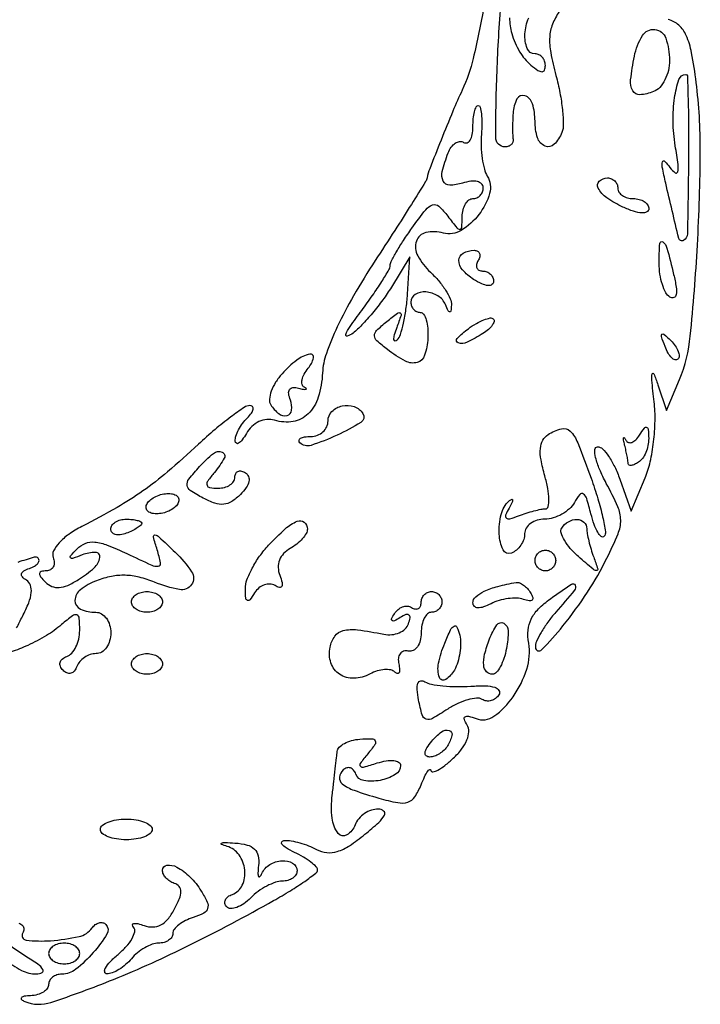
# Model space of a CAD drawing. Extents: x 22 to 658, y 11 to 369.
# Tile 11 of 14: x 591 to 657, y 29 to 124. Entities that reach past the tile are written whole.
import ezdxf

# ---------------------------------------------------------------- set-up
doc = ezdxf.new("R2010")
doc.units = 0

msp = doc.modelspace()

# ---------------------------------------------------------------- linework, layer by layer
for points in [[(643.349697, 125.088875, 0.058692), (642.685149, 123.854189, 0.081099), (642.417554, 122.626868, 0.060011), (642.518921, 121.117316, 0.019029), (643.023181, 118.913913, -0.018745), (643.408889, 117.232919, -0.021066), (643.6501, 115.591826, -0.020892), (643.737154, 114.190272, -0.096968), (643.598152, 113.395185, -0.105754), (642.852329, 112.249664, -0.305234), (641.967618, 112.079116, -0.221683), (641.24047, 112.887699, -0.074163), (641, 114.5, 0.072891), (640.755472, 116.168442, 0.239286), (640.010209, 116.951319, 0.380977), (639.253964, 116.642462, 0.097178), (638.881579, 115.25, 0.00854), (638.844945, 114.524999, 0.008352), (638.83273, 113.79375, 0.008274), (638.843354, 113.151804, 0.030887), (638.881579, 112.75, -0.120762), (638.857586, 112.46421, -0.119187), (638.704207, 112.220313, -0.108112), (638.441733, 112.056929, -0.085556), (638.111466, 112, -0.415003), (637.198516, 112.915413, -0.009456), (637.344982, 119.693344, -0.009816), (637.75363, 126.478928, -0.301048)], [(636.059213, 125.56875, -0.013857), (635.025434, 120.558769, -0.050781), (633.968578, 117.5, 0.009379), (633.0613, 115.442952, 0.004001), (631.921391, 112.65902, 0.002267), (630.827548, 109.889081, 0.043444), (630.567326, 109, -0.089749), (630.427054, 108.645636, -0.000992), (629.052956, 106.44375, -0.003055), (627.443555, 103.910687, -0.001981), (625.552815, 101, 0.013748), (623.46541, 97.614762, 0.021665), (621.884006, 94.589972, 0.025059), (620.836904, 92.030274, 0.071783), (620.465672, 90.149491, -0.062218), (620.047511, 87.795866, -0.123534), (619.070065, 86.186955, -0.154498), (617.618141, 85.444908, -0.117366), (615.824219, 85.56666, 0.099502), (615.082718, 85.643363, 0.085826), (614.326126, 85.436813, 0.080182), (613.640137, 84.969755, 0.071627), (613.104628, 84.293831, -0.024426), (612.699699, 83.670133, -0.085326), (612.358504, 83.335375, -0.314981), (612.145018, 83.336369, -0.235965), (612.030409, 83.55, -0.088883), (612.103305, 84.037783, -0.038452), (612.361433, 84.644063, -0.036477), (612.743053, 85.263302, -0.040066), (613.2, 85.8, 0.037483), (613.596624, 86.261007, 0.107494), (613.768438, 86.644334, 0.248705), (613.699115, 86.885126, 0.206437), (613.45, 86.989221, 0.148094), (612.889963, 86.812664, 0.011418), (611.594302, 85.883212, 0.014852), (610.080903, 84.672305, 0.010768), (608.466771, 83.239221, -0.009976), (605.475547, 80.575018, -0.023172), (603.105793, 78.730706, -0.023705), (600.608468, 77.138398, -0.01091), (597.21964, 75.294144, 0.032613), (595.950938, 74.530583, 0.05385), (595.007004, 73.711709, 0.071493), (594.468984, 72.935134, 0.210413), (594.438255, 72.30031, -0.08174), (594.540643, 71.803611, -0.129654), (594.447376, 71.381966, -0.150816), (594.173923, 71.102733, -0.124761), (593.768615, 71, 0.060168), (593.282816, 70.941329, 0.323262), (593.119987, 70.75, 0.191903), (593.2171, 70.43541, 0.026703), (593.682102, 69.917898, 0.099027), (594.305289, 69.502453, 0.11693), (595.003506, 69.391369, 0.086532), (595.837517, 69.602252, 0.034501), (596.882102, 70.158445, 0.043002), (598.400554, 71.298937, 0.173683), (598.944071, 72.301659, 0.460017), (598.530017, 72.783842, 0.090931), (597.25, 72.547743, -0.008561), (596.31352, 72.209461, -0.304302), (596.100736, 72.266357, -0.381775), (596.102819, 72.46153, -0.010405), (596.739987, 73.130741, -0.103567), (597.541709, 73.65912, -0.118375), (598.44924, 73.787625, -0.070285), (599.669422, 73.49506, -0.017327), (601.563342, 72.671185, 0.004311), (603.960577, 71.553287, 0.13822), (604.592704, 71.455792, 0.437972), (604.818622, 71.769906, 0.026313), (604.490751, 73.02914, -0.011726), (604.120207, 74.299171, -0.534365), (604.271814, 74.471647, -0.156061), (604.656729, 74.289759, -0.003168), (606.234509, 72.797942, -0.053993), (607.819108, 70.913502, -0.307786), (607.811821, 69.672191, -0.296334), (606.639477, 69.188132, -0.05207), (604.239508, 69.900793, 0.0369), (602.753554, 70.391463, 0.054838), (601.397134, 70.57653, 0.056187), (600.057582, 70.460745, 0.041235), (598.623699, 70.04703, 0.073514), (597.07054, 69.178084, 0.226962), (596.542572, 68.132464, 0.305583), (597.075026, 67.305256, 0.101784), (598.559017, 67, -0.137622), (599.108519, 66.845833, -0.100183), (599.576711, 66.4125, -0.086062), (599.891917, 65.764357, -0.070352), (600, 65, -0.069108), (599.89384, 64.235587, -0.085282), (599.583854, 63.5875, -0.099962), (599.123562, 63.154169, -0.139896), (598.583333, 63, 0.080841), (598.00841, 62.906434, 0.067172), (597.451674, 62.632812, 0.068411), (596.996888, 62.227815, 0.091153), (596.720238, 61.75, -0.083441), (596.47904, 61.31831, -0.158535), (596.149648, 61.102349, -0.168297), (595.770915, 61.127988, -0.096381), (595.386905, 61.386905, -0.096381), (595.127988, 61.770915, -0.168297), (595.102349, 62.149648, -0.158535), (595.31831, 62.47904, -0.083441), (595.75, 62.720238, 0.126414), (596.228403, 63.043695, 0.0661), (596.632812, 63.644077, 0.059163), (596.906995, 64.412859, 0.056157), (597, 65.238321, 0.018488), (596.955611, 66.438371, 0.304594), (596.720191, 66.738423, 0.247402), (596.307812, 66.667264, 0.013418), (595.25, 65.806987, -0.041818), (593.788462, 64.750235, -0.02882), (591.979877, 63.797577, -0.024995), (590.362948, 63.156987, -0.513647)], [(591.109925, 36.925672, -0.140464), (591.476185, 36.702464, -0.19087), (591.603386, 36.371739, -0.136729), (591.492034, 35.98711, 0.547646), (591.824665, 35.295855, 0.048112), (594.183095, 35.239042, 0.03609), (596.932185, 35.638271, 0.185278), (598.195627, 36.47104, -0.073164), (598.508452, 36.79514, -0.100749), (598.870795, 36.972955, -0.120816), (599.224277, 36.978231, -0.140885), (599.517233, 36.8161, -0.346688), (599.629198, 35.871287, -0.043107), (598.314679, 34.089614, -0.043367), (596.620111, 32.471543, -0.170533), (595.277759, 32, 0.076723), (594.789604, 31.924651, 0.089679), (594.375342, 31.70625, 0.100762), (594.098405, 31.381367, 0.126938), (594, 31, -0.166817), (593.866926, 30.612237, -0.089519), (593.485937, 30.270559, -0.072185), (592.919404, 30.025421, -0.054847), (592.25, 29.921053, 0.025498), (591.638701, 29.862146, 0.160222), (591.362181, 29.723489, 0.440999), (591.369569, 29.549455, 0.07787), (591.685083, 29.359358, 0.178612), (594.223285, 29.274721, 0.016281), (600.2591, 31.496606, 0.019067), (607.587326, 34.799223, 0.012644), (615.741751, 39.115539, 0.009917), (617.367846, 40.07256, 0.014999), (618.739911, 40.974988, 0.009668), (619.82617, 41.768845, 0.230596), (619.991751, 42.097186, 0.210406), (619.86698, 42.391517, 0.027831), (619.336639, 42.837706, 0.028379), (618.611202, 43.320329, 0.020235), (617.75, 43.779505, -0.022779), (616.964814, 44.203293, -0.087538), (616.547437, 44.565762, -0.358714), (616.549252, 44.79936, -0.20865), (616.815741, 44.93232, -0.057068), (617.443466, 44.892961, -0.024862), (618.258587, 44.705247, -0.024212), (619.113993, 44.417522, -0.029636), (619.879919, 44.064266, 0.098292), (620.87052, 43.762777, 0.100944), (621.891224, 43.866961, 0.070455), (623.066907, 44.425634, 0.025252), (624.564177, 45.528303, 0.013366), (625.901113, 46.68209, 0.08624), (626.44574, 47.383816, 0.355668), (626.368628, 47.77327, 0.169086), (625.856989, 47.964037, 0.087295), (625.184057, 47.860774, 0.067964), (624.520384, 47.530192, 0.067607), (623.96635, 47.031514, 0.084328), (623.614052, 46.436618, -0.159808), (622.821025, 45.462632, -0.388984), (621.983712, 45.607598, -0.139217), (621.391474, 47.087114, -0.055013), (621.404332, 49.299057, 0.000244), (621.554988, 50.600599, 0.000267), (621.699965, 51.864399, 0.00025), (621.822917, 52.946076, 0.001331), (621.888217, 53.537196, -0.170761), (622.083363, 53.945738, -0.071979), (622.576869, 54.315643, -0.059505), (623.273163, 54.59426, -0.046677), (624.075591, 54.730741, -0.018359), (625.222571, 54.774889, -0.278278), (625.55005, 54.578115, -0.283298), (625.525357, 54.200031, -0.018847), (624.833433, 53.2993, 0.012302), (624.104041, 52.375083, 0.380893), (624.126769, 52.106222, 0.26417), (624.440542, 52.028749, 0.008215), (625.757842, 52.423142, -0.03624), (626.625363, 52.63074, -0.067271), (627.347551, 52.651034, -0.107497), (627.823891, 52.492958, -0.265006), (628, 52.184019, -0.265746), (627.492358, 51.296344, -0.085779), (626.021097, 50.741403, -0.086668), (624.459559, 50.715412, -0.273948), (623.684852, 51.356158, 0.088418), (623.466814, 51.735773, 0.140796), (623.158504, 51.943684, 0.154566), (622.80846, 51.946082, 0.113249), (622.470238, 51.75, 0.178509), (622.112572, 51.039866, 0.259299), (622.376006, 50.406479, 0.084125), (623.508513, 49.785771, 0.013555), (625.916668, 49.023899, 0.021695), (627.731597, 48.587604, 0.124958), (628.709994, 48.642545, 0.171925), (629.380759, 49.147448, 0.050583), (629.989093, 50.304755, -0.01381), (630.333952, 51.09714, -0.038719), (630.632133, 51.623391, -0.146059), (630.822946, 51.780179, -0.510605), (630.936614, 51.711045, 0.442637), (631.126179, 51.564772, 0.080052), (631.600121, 51.73029, 0.043219), (632.292947, 52.186333, 0.020377), (633.106352, 52.884455, 0.041067), (633.911149, 53.768189, 0.065617), (634.422697, 54.650239, 0.084786), (634.605867, 55.449314, 0.153627), (634.442307, 56.093349, -0.044591), (634.170123, 56.636624, -0.342213), (634.244932, 56.892811, -0.226352), (634.570322, 56.952709, -0.025818), (635.300026, 56.715111, 0.25323), (637.032868, 56.940997, 0.084421), (638.886695, 58.827368, 0.074618), (640.208876, 61.500752, 0.120396), (640.387354, 64.02108, -0.064146), (640.336083, 65.276249, -0.092336), (640.633472, 66.3448, -0.08237), (641.328944, 67.319058, -0.04169), (642.482265, 68.296685, -0.006594), (644.538038, 69.723167, -0.478236), (644.882702, 69.617024, -0.275289), (644.804193, 69.122327, -0.004948), (643, 67, 0.022318), (642.237069, 66.036656, 0.025442), (641.598064, 65.049133, 0.025815), (641.147692, 64.166514, 0.113732), (641.035963, 63.59699, 0.657226), (641.630396, 63.362903, 0.02688), (643.700262, 65.678975, 0.024023), (646.073626, 68.950999, 0.029786), (647.942442, 72.215357, 0.016537), (649.023464, 74.589239, 0.100689), (649.281623, 75.90637, 0.103594), (649.00042, 77.20274, 0.017989), (647.89057, 79.465357, -0.021924), (647.238067, 80.822492, -0.042744), (646.86178, 81.962217, -0.067125), (646.783921, 82.74291, -0.404102), (647.050077, 83, -0.202357), (647.527564, 82.798503, -0.042682), (648.113959, 82.083421, -0.038358), (648.698128, 81.074527, -0.028193), (649.191771, 79.879731), (650.279503, 76.759461), (651.635012, 79.98327, 0.04438), (652.131326, 81.536272, 0.025583), (652.462639, 83.472515, 0.025114), (652.601143, 85.503228, 0.033259), (652.511126, 87.353539, -0.003611), (652.285235, 89.439271, -0.079789), (652.320905, 90.047474, -0.733862), (652.477989, 90.061142, -0.016472), (652.875541, 89), (653.719352, 86.5), (654.956725, 89.5, 0.073161), (656.009409, 93.707895, 0.010697), (656.694441, 102.508477, 0.012874), (656.972521, 111.610092, 0.032285), (656.576057, 118.237556, 0.014542), (656.133908, 121.097621, 0.059154), (655.613451, 122.77636, 0.104563), (654.893647, 123.769481, 0.120447), (653.866465, 124.324669, -0.078695)], [(638.549195, 124.471123, 0.079713), (638.74446, 122.978938, 0.059641), (639.512614, 121.20356, 0.08787), (640.608065, 119.910314, 0.023203), (641.278345, 119.404638, 0.145106), (641.682681, 119.274346, 0.315902), (641.916181, 119.430158, 0.092866), (642, 119.877555, 0.087854), (641.924111, 120.306129, 0.094595), (641.70625, 120.670282, 0.100072), (641.381483, 120.913879, 0.111474), (641, 121, -0.312837), (640.239342, 121.527553, -0.104439), (640.026028, 122.939847, -0.089528), (640.396258, 124.474025, -0.211489)], [(590.904459, 65.489, -0.004768), (591.46623, 66.597547, 0.024251), (592.072156, 67.918435, 0.06793), (592.319519, 68.903841, 0.112735), (592.238205, 69.612584, 0.171263), (591.853077, 70.090803, -0.068138), (591.462588, 70.412851, -0.25182), (591.385642, 70.712063, -0.203094), (591.593591, 70.989958, -0.046628), (592.136847, 71.242044, 0.04254), (592.623652, 71.463126, 0.084214), (592.952699, 71.728866, 0.144375), (593.075596, 71.992209, 0.239968), (593, 72.219444, 0.272537), (592.595608, 72.321177, 0.010044), (591.03125, 71.82734, 0.015813)], [(589.737359, 33.462775, 0.054774), (591.379213, 32.366808, 0.124387), (592.821429, 32.026609, 0.113805), (593.360096, 32.159851, 0.439324), (593.442688, 32.453933, 0.102029), (592.968144, 32.955779, 0.013751), (591.75, 33.758226, -0.02685), (589.859752, 35.075661, -0.13999)]]:
    msp.add_lwpolyline(points, format="xyb")
for points in [[(654, 120.361626, -0.058961), (653.885079, 119.390453, -0.059389), (653.546706, 118.475452, -0.065285), (653.047369, 117.750613, -0.118239), (652.456872, 117.345077, -0.071602), (651.135139, 117.044724, -0.296999), (650.449933, 117.416315, -0.15399), (650.243946, 118.482219, -0.020681), (650.603316, 120.766582, -0.086487), (651.379585, 122.768333, -0.294869), (652.577368, 123.354072, -0.286276), (653.635573, 122.504802, -0.084415)], [(655.826261, 109.75, -0.001977), (655.723529, 103.578374, -0.263988), (655.353055, 102.955817, -0.4988), (654.897412, 103.15254, -0.002735), (653.631908, 108.5, -0.006944), (653.29897, 110.039209, -0.117416), (653.316835, 110.554906, -0.578179), (653.525509, 110.609072, -0.035346), (654.044445, 110, 0.068549), (654.537173, 109.493771, 0.545062), (654.790025, 109.582095, 0.092552), (654.826814, 110.287986, 0.007644), (654.554693, 112.115757, -0.036665), (654.341795, 114.480541, -0.041066), (654.491626, 116.761449, -0.044046), (654.91453, 118.52222, -0.32227), (655.578815, 119, -0.404629), (655.725252, 118.858294, -0.001523), (655.801997, 116.282813, -0.006163), (655.845054, 113.296886, -0.003696)], [(635.820046, 113.221382, 0.027894), (635.79659, 112.064741, 0.026157), (635.900239, 110.887285, 0.027106), (636.103665, 109.853539, 0.076416), (636.390357, 109.177406, -0.212675), (636.617068, 107.501597, -0.09332), (635.579228, 105.462202, -0.09226), (633.858579, 103.922493, -0.203162), (632.145547, 103.67219, 0.11574), (630.454023, 103.715035, 0.26775), (629.538753, 102.898645, 0.206544), (629.664653, 101.474089, 0.081495), (630.893648, 99.884455, -0.029858), (631.693981, 99.044208, -0.033228), (632.358068, 98.14279, -0.035309), (632.811666, 97.308375, -0.123734), (632.921053, 96.711045, -0.016558), (632.864213, 96.134159, -0.395404), (632.748822, 96.03962, -0.27494), (632.599838, 96.142269, -0.011837), (632.337719, 96.75, 0.161605), (631.621525, 97.593481, 0.118456), (630.444276, 97.971334, 0.152487), (629.420317, 97.733868, 0.266094), (629, 97, 0.088193), (629.067875, 96.618185, 0.094718), (629.262675, 96.29375, 0.100025), (629.553082, 96.076716, 0.111056), (629.894213, 96, -0.25376), (630.226595, 95.8197, -0.071423), (630.483389, 95.265832, -0.0534), (630.6344, 94.458155, -0.033957), (630.644213, 93.500706, -0.063588), (630.336169, 91.851381, -0.251208), (629.61748, 91.158778, -0.194002), (628.480383, 91.282705, -0.039369), (626.73891, 92.400155, -0.021117), (625.717609, 93.245516, -0.206371), (625.489213, 93.74337, -0.209006), (625.695854, 94.247527, -0.0217), (626.676141, 95.118352, -0.007388), (627.7026, 95.92851, -0.310343), (627.968617, 95.942236, -0.349961), (628.053972, 95.706382, -0.00835), (627.634378, 94.530481, 0.019022), (627.396892, 93.817199, 0.078472), (627.339575, 93.367389, 0.401246), (627.458046, 93.250715, 0.202708), (627.67006, 93.336726, 0.119422), (627.98526, 93.853519, 0.021309), (628.286255, 94.952415, 0.021958), (628.532441, 96.298986, 0.01826), (628.678373, 97.747573), (628.91092, 101.382654), (627.117519, 98.441327, -0.020909), (626.291092, 97.2053, -0.015984), (625.289755, 95.92339, -0.016247), (624.273066, 94.781784, -0.036286), (623.413735, 94, -0.079415), (622.859602, 93.692115, -0.643054), (622.710887, 93.843504, -0.061033), (623.126865, 94.626441, -0.007688), (624.251676, 96.183278, 0.008008), (625.304527, 97.642489, 0.011271), (626.19268, 98.979159, 0.007674), (626.887036, 100.1153, 0.134104), (627, 100.528908, -0.122019), (627.099005, 100.928565, -0.010286), (627.617889, 101.864438, -0.013182), (628.297804, 102.965542, -0.009809), (629.10345, 104.145282, -0.011156), (630.434076, 105.928405, -0.14758), (631.097692, 106.396534, -0.275655), (631.705347, 106.262794, -0.041872), (632.571647, 105.299653, 0.006142), (633.450005, 104.17047, 0.218866), (633.73933, 104.024783, 0.403726), (633.920541, 104.18757, 0.013328), (633.968197, 105.25, -0.055083), (634.054507, 105.919421, -0.073748), (634.284408, 106.485938, -0.092324), (634.615946, 106.866344, -0.169034), (635, 107, 0.105903), (635.381546, 107.081731, 0.09931), (635.70625, 107.313545, 0.096189), (635.923908, 107.659924, 0.092573), (636, 108.067388, 0.20676), (635.841894, 108.433385, 0.136392), (635.430242, 108.649865, 0.086344), (634.789261, 108.676008, 0.043987), (634, 108.5, -0.072498), (632.75775, 108.296225, -0.293491), (632.135072, 108.680654, -0.175575), (632.040214, 109.634315, -0.029494), (632.604785, 111.412469, -0.060475), (632.902484, 111.974366, -0.091339), (633.294884, 112.363026, -0.120446), (633.716284, 112.521017, -0.169737), (634.104785, 112.435239, 0.232891), (634.44304, 112.402684, 0.169786), (634.737031, 112.649326, 0.092009), (634.936268, 113.190284, 0.042372), (635, 113.940983, -0.023651), (635.037346, 114.730071, -0.037745), (635.151541, 115.395164, -0.043954), (635.316184, 115.870642, -0.295583), (635.515884, 116, -0.349635), (635.705802, 115.8487, -0.0291), (635.818034, 115.183781, -0.028898), (635.864054, 114.286647, -0.017383)], [(649, 108, 0.148195), (649.115568, 107.618646, 0.098894), (649.440625, 107.29375, 0.082425), (649.926543, 107.074694, 0.064853), (650.5, 107, -0.063397), (651.073508, 106.92699, -0.081378), (651.559375, 106.712548, -0.098407), (651.884479, 106.394629, -0.151235), (652, 106.021439, -0.287542), (651.807242, 105.713969, -0.129456), (651.320299, 105.618621, -0.065356), (650.532484, 105.773932, -0.025594), (649.5, 106.181954, -0.045266), (647.948941, 107.065908, -0.118853), (647.104573, 108.017559, -0.335268), (647.210305, 108.681847, -0.193869), (648, 109, -0.099038), (648.381638, 108.923658, -0.097945), (648.70625, 108.70625, -0.097945), (648.923658, 108.381638, -0.099038)], [(654.399405, 99.666211, -0.018759), (654.643675, 98.450255, -0.080998), (654.643006, 97.715607, -0.267624), (654.41684, 97.439078, -0.233045), (654.040082, 97.475228, -0.132928), (653.64002, 97.902163, -0.044761), (653.305524, 98.695207, -0.040789), (653.076769, 99.68039, -0.036672), (653, 100.725684, -0.014162), (653.055074, 102.669737, -0.600169), (653.354547, 102.808194, -0.166708), (653.75028, 102.220208, -0.006565)], [(635.5, 101, 0.082592), (635.343488, 100.6179, 0.161196), (635.3746, 100.29375, 0.182303), (635.586039, 100.078288, 0.108972), (635.940983, 100, -0.094153), (636.345224, 99.923198, -0.096662), (636.688914, 99.703761, -0.099007), (636.918968, 99.376327, -0.104148), (637, 98.991526, -0.243368), (636.842445, 98.687, -0.181696), (636.470619, 98.589511, -0.083971), (635.860562, 98.758746, -0.030033), (635.064683, 99.191677, -0.073123), (633.992202, 100.102805, -0.187029), (633.647819, 101.043933, -0.269846), (634.066571, 101.732901, -0.125027), (635.118034, 102, -0.117858), (635.449529, 101.920761, -0.186277), (635.642737, 101.70625, -0.154201), (635.661825, 101.382383, -0.076764)], [(635.97104, 93.96094, -0.028307), (634.431143, 93.105001, -0.193244), (633.581398, 93.04633, -0.554506), (633.474467, 93.473364, -0.043075), (634.557298, 94.418239, -0.025882), (635.334699, 94.927144, -0.038583), (636.06594, 95.28104, -0.044), (636.663344, 95.456498, -0.250852), (636.969467, 95.363866, -0.266567), (637.037523, 95.112473, -0.090717), (636.871132, 94.756804, -0.061262), (636.500559, 94.351684, -0.03592)], [(654.806872, 91.473539, -0.278911), (654.538684, 91.40751, -0.120343), (654.210949, 91.604915, -0.070189), (653.866277, 92.059266, -0.036269), (653.564293, 92.706872, -0.008399), (653.21821, 93.663782, -0.286372), (653.270328, 93.888819, -0.400052), (653.463552, 93.893514, -0.011214), (654.124088, 93.266667, -0.043285), (654.558688, 92.753423, -0.063152), (654.837219, 92.231185, -0.082976), (654.927901, 91.779789, -0.20742)], [(616.557026, 90.063013, 0.043153), (615.934789, 89.243329, 0.05325), (615.511993, 88.382756, 0.062631), (615.334925, 87.609684, 0.164879), (615.461056, 87.063013, 0.09022), (616.231946, 86.207695, 0.22611), (617.032808, 86.034842, 0.31528), (617.479525, 86.536232, 0.121435), (617.357275, 87.511341, -0.055333), (617.194687, 88.132883, -0.186245), (617.286003, 88.535617, -0.229087), (617.603287, 88.721159, -0.082345), (618.138659, 88.675236, 0.012247), (618.626768, 88.563316, 0.087873), (618.867533, 88.557149, 0.621345), (618.889978, 88.627416, 0.066909), (618.708262, 88.761141, -0.212358), (618.498355, 89.036404, -0.108707), (618.491076, 89.479254, -0.076144), (618.692851, 90.028394, -0.047186), (619.080707, 90.597246, 0.112222), (619.587693, 91.597262, 0.554481), (619.235609, 91.962656, 0.113293), (617.97616, 91.378581, 0.043872)], [(624.368861, 86.212187, -0.413289), (624.170221, 85.364751, -0.030777), (621.86538, 84.119943, -0.029721), (619.35195, 83.132799, -0.282206), (618.275905, 83.390762, -0.235331), (618.199276, 83.619583, -0.231243), (618.335214, 83.821036, -0.096092), (618.734014, 83.958127, -0.034891), (619.333333, 84, 0.088788), (619.969674, 84.113896, 0.094932), (620.510417, 84.440625, 0.09994), (620.872172, 84.927758, 0.110331), (621, 85.5, -0.1984), (621.381321, 86.423163, -0.145778), (622.364878, 86.957743, -0.13656), (623.53099, 86.884057, -0.172345)], [(646.420405, 79.951282, -0.012689), (647.074798, 77.975402, -0.019041), (647.535371, 76.218399, -0.014384), (647.811131, 74.780852, -0.241052), (647.666617, 74.333284, -0.398077), (647.396737, 74.325805, -0.079249), (647.062284, 74.737171, -0.046515), (646.713402, 75.494875, -0.023164), (646.408728, 76.507634, 0.012044), (645.998802, 77.988855, 0.168146), (645.678583, 78.430587, 0.393843), (645.321456, 78.380257, 0.042578), (644.81037, 77.625633, -0.079946), (644.317906, 77.003725, -0.056217), (643.594955, 76.47753, -0.055675), (642.763814, 76.120613, -0.073728), (641.95031, 76, 0.069713), (641.204916, 75.895565, 0.085665), (640.572904, 75.590803, 0.100074), (640.150339, 75.138197, 0.138781), (640, 74.606989, -0.083341), (639.904465, 74.03781, -0.065988), (639.624612, 73.479125, -0.066302), (639.210611, 73.01518, -0.086063), (638.722083, 72.723595, -0.392306), (637.915536, 73.046961, -0.099038), (637.540826, 74.549828, -0.071853), (637.726369, 76.465752, -0.149534), (638.486426, 77.742767, -0.064964), (638.737973, 77.917574, -0.557226), (638.833438, 77.860456, -0.119815), (638.77265, 77.59317, -0.015974), (638.49628, 77.080061, 0.032238), (638.157742, 76.399428, 0.332701), (638.22934, 76.113379, 0.245606), (638.565859, 76.044639, 0.02156), (639.417743, 76.330061, -0.014427), (640.148382, 76.586508, -0.013997), (640.899956, 76.803205, -0.014046), (641.570971, 76.956522, -0.049174), (642.011982, 77, 0.356584), (642.276721, 77.216308, 0.055621), (642.341676, 77.939669, 0.041238), (642.233908, 78.972134, 0.023221), (641.942963, 80.198875, -0.023616), (641.578997, 81.738916, -0.066332), (641.521122, 82.84273, -0.102262), (641.750827, 83.629969, -0.130031), (642.262769, 84.183562, -0.075537), (643.553324, 84.752272, -0.271), (644.388825, 84.525526, -0.100606), (645.122879, 83.395196, -0.007558)], [(651.105738, 84.136847, -0.01775), (651.566085, 84.809409, -0.334742), (651.796594, 84.877954, -0.293903), (651.95038, 84.672302, -0.015333), (651.984687, 83.809017, -0.053738), (651.916365, 83.116349, -0.049393), (651.701752, 82.433213, -0.052761), (651.382022, 81.859627, -0.101161), (651, 81.5, -0.033138), (650.61614, 81.296571, -0.070413), (650.29375, 81.2037, -0.136025), (650.084818, 81.231122, -0.30111), (650, 81.359196, 0.038086), (649.979749, 81.624673, 0.007857), (649.901269, 82.087451, 0.00822), (649.792562, 82.62334, 0.007658), (649.663895, 83.168213, -0.011959), (649.555241, 83.6467, -0.113523), (649.56081, 83.855236, -0.623574), (649.634347, 83.870363, -0.042888), (649.784946, 83.636847, 0.187453), (650.030486, 83.424465, 0.177943), (650.361505, 83.427672, 0.109274), (650.741698, 83.67653, 0.05225)], [(610.020056, 80.524166, 0.019474), (609.382689, 79.692298, 0.214509), (609.30438, 79.289943, 0.30932), (609.558602, 79.057612, 0.035131), (610.377555, 79, 0.063433), (610.997877, 79.079015, 0.081404), (611.523407, 79.311086, 0.09842), (611.875047, 79.655144, 0.151158), (612, 80.059017, -0.110112), (612.079015, 80.413458, -0.182888), (612.296003, 80.624008, -0.160283), (612.6226, 80.653711, -0.081784), (613.007671, 80.495259, -0.161892), (613.312985, 80.129985, -0.150521), (613.350305, 79.642609, -0.097988), (613.08684, 79.049024, -0.043105), (612.53128, 78.388423, -0.05337), (611.69063, 77.710344, -0.118834), (610.919222, 77.441313, -0.108236), (610.062651, 77.541667, -0.039806), (608.940645, 78.031766, -0.021805), (607.689898, 78.773025, -0.222009), (607.380042, 79.272494, -0.198798), (607.546462, 79.864256, -0.017236), (608.577572, 81.085716, -0.037426), (609.919141, 82.361875, -0.270535), (610.764979, 82.495928, -0.455939), (610.974075, 81.912242, -0.045319)], [(605.904508, 76.940983, -0.056471), (605.336643, 76.67312, -0.053919), (604.714316, 76.533826, -0.05826), (604.133107, 76.536106, -0.108741), (603.690983, 76.690983, -0.158106), (603.454864, 76.96927, -0.17101), (603.436698, 77.323437, -0.120394), (603.660702, 77.70828, -0.062696), (604.095492, 78.059017, -0.056471), (604.663357, 78.32688, -0.053919), (605.285684, 78.466174, -0.05826), (605.866893, 78.463894, -0.108741), (606.309017, 78.309017, -0.158106), (606.545136, 78.03073, -0.17101), (606.563302, 77.676563, -0.120394), (606.339298, 77.29172, -0.062696)], [(603, 75.606989, -0.222225), (602.912889, 75.420671, -0.030693), (602.559375, 75.160341, -0.030395), (602.074558, 74.887494, -0.02136), (601.5, 74.638374, -0.055937), (600.925634, 74.488865, -0.100118), (600.440625, 74.516384, -0.147206), (600.122486, 74.710807, -0.184534), (600, 75.031385, -0.152681), (600.115494, 75.400789, -0.098158), (600.440625, 75.715469, -0.08088), (600.926468, 75.92777, -0.062722), (601.5, 76, -0.024748), (602.074824, 75.971531, -0.039339), (602.559375, 75.884553, -0.046727), (602.903916, 75.758929, -0.289661)], [(619, 75.04969, -0.132474), (618.884046, 74.61972, -0.049003), (618.513993, 74.106551, -0.044255), (617.978553, 73.597987, -0.040272), (617.345508, 73.17348, 0.075712), (616.705542, 72.675422, 0.097185), (616.30722, 72.046474, 0.100033), (616.182911, 71.328295, 0.084801), (616.334054, 70.571852, -0.027601), (616.559052, 69.872391, -0.173354), (616.526867, 69.504498, -0.360211), (616.303204, 69.3968, -0.077867), (615.876742, 69.576178, 0.124814), (615.389925, 69.729563, 0.099555), (614.843211, 69.651644, 0.089298), (614.319928, 69.353316, 0.077634), (613.903509, 68.878115, -0.019537), (613.441833, 68.208583, -0.35326), (613.206474, 68.148762, -0.274901), (613.049922, 68.375644, -0.014719), (613.015313, 69.285733, -0.091098), (613.164371, 70.138127, -0.033828), (613.665436, 71.252819, -0.032157), (614.39008, 72.423243, -0.033474), (615.25, 73.474571, -0.020443), (616.87032, 75.069205, -0.084921), (618.023151, 75.803411, -0.27673), (618.686449, 75.708386, -0.225866)], [(646, 75.081787, 0.046053), (646.043774, 74.607536, 0.013689), (646.196685, 73.895212, 0.013607), (646.413259, 73.100457, 0.014296), (646.669565, 72.331787, -0.010476), (647.05882, 71.193459, -0.518847), (646.936197, 71.031716, -0.169663), (646.604851, 71.160704, -0.003257), (645.193147, 72.383647, -0.033194), (644.410589, 73.168326, -0.047004), (643.83483, 73.968464, -0.056791), (643.524273, 74.670773, -0.217447), (643.582598, 75.133647, -0.12303), (644.224483, 75.759049, -0.138122), (645.057365, 75.974433, -0.182208), (645.725533, 75.706076, -0.210118)], [(643, 72, -0.099038), (642.923658, 71.618362, -0.097945), (642.70625, 71.29375, -0.097945), (642.381638, 71.076342, -0.099038), (642, 71, -0.099038), (641.618362, 71.076342, -0.097945), (641.29375, 71.29375, -0.097945), (641.076342, 71.618362, -0.099038), (641, 72, -0.099038), (641.076342, 72.381638, -0.097945), (641.29375, 72.70625, -0.097945), (641.618362, 72.923658, -0.099038), (642, 73, -0.099038), (642.381638, 72.923658, -0.097945), (642.70625, 72.70625, -0.097945), (642.923658, 72.381638, -0.099038)], [(640.580179, 68.870268, -0.061597), (640.780507, 68.43408, -0.291616), (640.713041, 68.180469, -0.231099), (640.427646, 68.095589, -0.044254), (639.889196, 68.235141, 0.077438), (639.230691, 68.360061, 0.040361), (638.394014, 68.320063, 0.038911), (637.522142, 68.137665, 0.047793), (636.75, 67.829689, -0.033859), (636.020563, 67.514954, -0.094013), (635.470912, 67.43066, -0.183876), (635.136817, 67.571516, -0.204823), (635, 67.891492, -0.215122), (635.267866, 68.485271, -0.069971), (636.090177, 69.028157, -0.04788), (637.399727, 69.503376, -0.021527), (639.190983, 69.883999, -0.141857), (639.506062, 69.847443, -0.058331), (639.88409, 69.634066, -0.051363), (640.261906, 69.293882, -0.045419)], [(605, 68, -0.148195), (604.884432, 67.618646, -0.098894), (604.559375, 67.29375, -0.082425), (604.073457, 67.074694, -0.064853), (603.5, 67, -0.064853), (602.926543, 67.074694, -0.082425), (602.440625, 67.29375, -0.098894), (602.115568, 67.618646, -0.148195), (602, 68, -0.148195), (602.115568, 68.381354, -0.098894), (602.440625, 68.70625, -0.082425), (602.926543, 68.925306, -0.064853), (603.5, 69, -0.064853), (604.073457, 68.925306, -0.082425), (604.559375, 68.70625, -0.098894), (604.884432, 68.381354, -0.148195)], [(632, 68, -0.099038), (631.923658, 67.618362, -0.097945), (631.70625, 67.29375, -0.097945), (631.381638, 67.076342, -0.099038), (631, 67, 0.191087), (630.618118, 66.848523, 0.088204), (630.29375, 66.4125, 0.068025), (630.073693, 65.765418, 0.048028), (630, 65, -0.061879), (629.907264, 64.25353, -0.093534), (629.632812, 63.660937, -0.122642), (629.225577, 63.313391, -0.166466), (628.75, 63.25, 0.12593), (628.300907, 63.22611, 0.159933), (627.965104, 62.985938, 0.13441), (627.799931, 62.554372, 0.079411), (627.833333, 62, -0.032148), (627.916475, 61.465784, -0.136434), (627.858773, 61.150602, -0.360513), (627.692727, 61.07515, -0.130709), (627.45185, 61.214816, 0.151036), (627.056343, 61.423541, 0.065377), (626.455744, 61.456737, 0.056266), (625.757369, 61.324042, 0.047841), (625.064635, 61.034592, -0.113684), (623.500705, 60.610166, -0.158042), (622.113652, 61.00135, -0.168085), (621.275963, 62.104736, -0.130522), (621.189922, 63.619827, -0.105093), (621.657907, 64.689932, -0.179936), (622.455963, 65.227812, -0.092286), (623.833443, 65.300807, -0.016329), (626.396256, 64.877321, 0.072137), (627.15721, 64.837416, 0.07776), (627.877508, 65.018914, 0.086216), (628.44739, 65.387457, 0.123071), (628.775988, 65.889196, 0.041903), (628.924994, 66.469946, 0.281817), (628.818819, 66.734252, 0.265638), (628.527132, 66.769466, 0.038628), (627.975223, 66.484687, -0.02044), (627.421669, 66.173087, -0.272447), (627.197517, 66.186588, -0.371084), (627.147139, 66.37005, -0.027731), (627.41459, 66.861803, -0.078004), (627.761221, 67.265683, -0.090333), (628.199089, 67.519692, -0.100781), (628.658364, 67.586571, -0.124968), (629.069098, 67.457295, 0.090666), (629.42443, 67.318355, 0.169366), (629.726548, 67.362055, 0.176081), (629.928183, 67.581552, 0.098926), (630, 67.940983, -0.093332), (630.076123, 68.345238, -0.09642), (630.29375, 68.688914, -0.099167), (630.618444, 68.918938, -0.105053), (631, 69, -0.099038), (631.381638, 68.923658, -0.097945), (631.70625, 68.70625, -0.097945), (631.923658, 68.381638, -0.099038)], [(638.244751, 63.5, -0.032131), (637.997121, 62.542685, -0.045349), (637.647725, 61.734375, -0.054081), (637.256048, 61.170003, -0.21734), (636.883423, 61, -0.210134), (636.311347, 61.251532, -0.16693), (636.03869, 61.876288, -0.083979), (636.130782, 62.933737, -0.028001), (636.606989, 64.418213, -0.057074), (637.313502, 65.773871, -0.389971), (637.984385, 65.93285, -0.2733), (638.411781, 65.197079, -0.04542)], [(633.205656, 61.403003, -0.116746), (632.372846, 60.495754, -0.489426), (631.771749, 60.69135, -0.138519), (631.674515, 62.066102, -0.046987), (632.269733, 64, -0.010853), (632.843906, 65.306058, -0.161526), (633.181832, 65.66433, -0.442327), (633.461257, 65.565933, -0.04062), (633.719593, 64.781419, -0.06011), (633.811039, 64.002345, -0.03695), (633.739792, 63.080095, -0.036631), (633.530976, 62.164349, -0.053246)], [(605, 62, -0.148195), (604.884432, 61.618646, -0.098894), (604.559375, 61.29375, -0.082425), (604.073457, 61.074694, -0.064853), (603.5, 61, -0.064853), (602.926543, 61.074694, -0.082425), (602.440625, 61.29375, -0.098894), (602.115568, 61.618646, -0.148195), (602, 62, -0.148195), (602.115568, 62.381354, -0.098894), (602.440625, 62.70625, -0.082425), (602.926543, 62.925306, -0.064853), (603.5, 63, -0.064853), (604.073457, 62.925306, -0.082425), (604.559375, 62.70625, -0.098894), (604.884432, 62.381354, -0.148195)], [(634.793882, 59.84673, -0.020808), (636.2049, 59.882909, -0.069874), (637.115878, 59.740101, -0.181611), (637.511936, 59.436304, -0.28505), (637.512683, 59.020521, -0.091425), (637.19007, 58.664291, -0.095826), (636.766629, 58.453724, -0.099516), (636.308735, 58.42069, -0.107212), (635.886926, 58.569884, 0.161336), (635.351897, 58.697224, 0.047124), (634.508544, 58.543382, 0.042016), (633.534176, 58.178191, 0.03438), (632.563541, 57.633591, -0.015055), (631.092545, 56.731853, -0.209044), (630.487118, 56.666413, -0.252725), (630.094602, 57.070211, -0.021819), (629.751974, 58.517133, -0.025447), (629.61143, 59.529092, -0.104772), (629.686092, 60.139728, -0.278553), (629.951302, 60.361761, -0.17868), (630.356558, 60.279635, 0.092793), (630.981227, 60.038413, 0.021556), (632.100425, 59.880285, 0.02152), (633.425543, 59.808367, 0.019611)], [(632.541119, 54.066531, -0.0641), (632.210125, 53.658556, -0.051744), (631.76321, 53.313294, -0.053409), (631.274058, 53.078415, -0.085443), (630.818538, 53, -0.176123), (630.485592, 53.121034, -0.256649), (630.374856, 53.405689, -0.110288), (630.548584, 53.879936, -0.030483), (631.020056, 54.524166, -0.055352), (631.961207, 55.432181, -0.241841), (632.698517, 55.568117, -0.400869), (632.97211, 55.085853, -0.076926)], [(604, 46, -0.226478), (603.817169, 45.617064, -0.074992), (603.265625, 45.29375, -0.057076), (602.457356, 45.073116, -0.038131), (601.5, 45, -0.038131), (600.542644, 45.073116, -0.057076), (599.734375, 45.29375, -0.074992), (599.182831, 45.617064, -0.226478), (599, 46, -0.226478), (599.182831, 46.382936, -0.074992), (599.734375, 46.70625, -0.057076), (600.542644, 46.926884, -0.038131), (601.5, 47, -0.038131), (602.457356, 46.926884, -0.057076), (603.265625, 46.70625, -0.074992), (603.817169, 46.382936, -0.226478)], [(614.279096, 42.5, 0.015875), (614.223249, 41.787838, 0.11671), (614.28589, 41.454687, 0.558677), (614.41974, 41.436697, 0.067126), (614.612429, 41.75, -0.155199), (615.361146, 42.594615, -0.116499), (616.553167, 42.970702, -0.151756), (617.579265, 42.733099, -0.266566), (618, 42, -0.141492), (617.889883, 41.618661, -0.099788), (617.580357, 41.29375, -0.084734), (617.117465, 41.074889, -0.068255), (616.571429, 41, 0.085369), (615.908831, 40.886038, 0.036937), (615.086905, 40.524405, 0.035168), (614.248772, 40.000524, 0.039133), (613.52381, 39.380952, -0.043184), (612.852442, 38.816519, -0.064291), (612.174033, 38.459561, -0.08581), (611.59261, 38.350899, -0.212012), (611.202381, 38.517857, -0.136675), (611.035396, 38.840957, -0.159513), (611.073512, 39.182887, -0.127131), (611.324533, 39.493125, -0.07378), (611.75, 39.720238, 0.200798), (612.709691, 40.595378, 0.136448), (612.954074, 42.073044, 0.127376), (612.400463, 43.540686, 0.170163), (611.25, 44.361321, -0.028037), (610.705236, 44.553144, -0.662318), (610.704493, 44.672996, -0.111859), (611.052699, 44.737883, -0.008792), (612, 44.684645, -0.043444), (613.185253, 44.492692, -0.129937), (613.897643, 44.098115, -0.157178), (614.244226, 43.455706, -0.073369)], [(608.743462, 40.039175, -0.03093), (609.320595, 38.973659, -0.184185), (609.364228, 38.353841, -0.205723), (608.984615, 37.902957, -0.039493), (607.97195, 37.491097, 0.040273), (607.217308, 37.182807, 0.050162), (606.57926, 36.77512, 0.05863), (606.139542, 36.334925, 0.168501), (606, 35.932612, -0.14606), (605.893843, 35.576963, -0.099207), (605.595343, 35.273955, -0.083161), (605.149056, 35.069718, -0.065907), (604.622445, 35, 0.086594), (604.004766, 34.892217, 0.04354), (603.28386, 34.559375, 0.041499), (602.578122, 34.073942, 0.048188), (602, 33.5, -0.041142), (601.440336, 32.928532, -0.03999), (600.789577, 32.450398, -0.042828), (600.148248, 32.126142, -0.103368), (599.627555, 32.033269, -0.355891), (599.412905, 32.219012, -0.175778), (599.479665, 32.598026, -0.063836), (599.935562, 33.197912, -0.024479), (600.707475, 33.909127, 0.034937), (601.501505, 34.672007, 0.054199), (602.058684, 35.4406, 0.072073), (602.318941, 36.101631, 0.246214), (602.207475, 36.535188, -0.16802), (602.108243, 36.768889, -0.388894), (602.217402, 36.905775, -0.101305), (602.608231, 36.887746, -0.02408), (603.234746, 36.696568, 0.093541), (604.068708, 36.56388, 0.115795), (604.826761, 36.764987, 0.097186), (605.510966, 37.322417, 0.05054), (606.128144, 38.239439, 0.023702), (606.638525, 39.312394, 0.097965), (606.781455, 40.012818, 0.1837), (606.608082, 40.47714, 0.132859), (606.143398, 40.785534, -0.064819), (605.706259, 40.997347, -0.064022), (605.335873, 41.31476, -0.069701), (605.085144, 41.685038, -0.114507), (605, 42.051949, -0.378947), (605.432619, 42.540797, -0.15503), (606.377233, 42.363317, -0.073774), (607.65635, 41.409735, -0.056222)], [(594, 34, 0.148195), (594.115568, 33.618646, 0.098894), (594.440625, 33.29375, 0.082425), (594.926543, 33.074694, 0.064853), (595.5, 33, 0.064853), (596.073457, 33.074694, 0.082425), (596.559375, 33.29375, 0.098894), (596.884432, 33.618646, 0.148195), (597, 34, 0.148195), (596.884432, 34.381354, 0.098894), (596.559375, 34.70625, 0.082425), (596.073457, 34.925306, 0.064853), (595.5, 35, 0.064853), (594.926543, 34.925306, 0.082425), (594.440625, 34.70625, 0.098894), (594.115568, 34.381354, 0.148195)]]:
    msp.add_lwpolyline(points, format="xyb", close=True)

doc.saveas('drawing.dxf')
